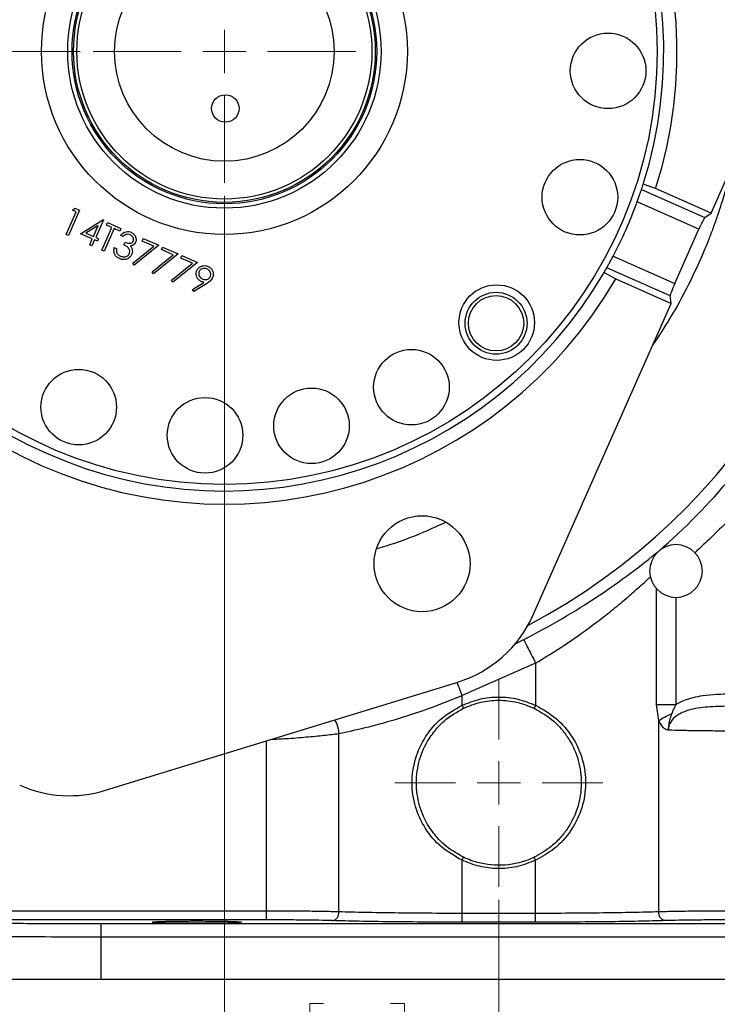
# Model space of a CAD drawing. Header units: inches. Extents: x 0.6 to 16.3, y 0.2 to 11.5.
# Tile 3 of 16: x 3.5 to 5.6, y 4 to 7. Entities that reach past the tile are written whole.
import ezdxf

# ---------------------------------------------------------------- set-up
doc = ezdxf.new("R2010")
doc.units = ezdxf.units.IN
doc.header["$MEASUREMENT"] = 0
doc.styles.add('SLDTEXTSTYLE0', font='TXT', dxfattribs={"width": 0.75})
doc.dimstyles.new('SLDDIMSTYLE1', dxfattribs={"dimtxt": 0.137795, "dimasz": 0.14, "dimexe": 0, "dimexo": 0.0625, "dimgap": 0.034449, "dimtad": 0, "dimdec": 1, "dimlfac": 1.5, "dimrnd": 1e-09, "dimzin": 12, "dimdsep": 46, "dimtxsty": 'SLDTEXTSTYLE0', "dimblk1": 'CLOSED', "dimblk2": 'CLOSED', "dimsah": 1, "dimcen": 0.09, "dimadec": 0, "dimazin": 3, "dimtfac": 1, "dimtdec": 1, "dimtofl": 0, "dimtmove": 0, "dimatfit": 3, "dimldrblk": 'CLOSED', "dimfxl": 0, "dimfrac": 2, "dimtolj": 1, "dimtzin": 12, "dimarcsym": 0})
doc.dimstyles.new('SLDDIMSTYLE2', dxfattribs={"dimtxt": 0.137795, "dimasz": 0.14, "dimexe": 0, "dimexo": 0.0625, "dimgap": 0.034449, "dimtad": 0, "dimdec": 1, "dimlfac": 1.5, "dimrnd": 1e-09, "dimzin": 12, "dimdsep": 46, "dimtxsty": 'SLDTEXTSTYLE0', "dimblk1": 'CLOSED', "dimblk2": 'CLOSED', "dimsah": 1, "dimcen": 0.09, "dimadec": 0, "dimazin": 3, "dimtfac": 1, "dimtdec": 1, "dimtmove": 0, "dimatfit": 0, "dimldrblk": 'CLOSED', "dimfxl": 0, "dimfrac": 2, "dimtolj": 1, "dimtzin": 12, "dimarcsym": 0})
doc.dimstyles.new('SLDDIMSTYLE3', dxfattribs={"dimtxt": 0.137795, "dimasz": 0.14, "dimexe": 0, "dimexo": 0.0625, "dimgap": 0.034449, "dimtad": 0, "dimdec": 1, "dimlfac": 1.5, "dimrnd": 1e-09, "dimzin": 12, "dimdsep": 46, "dimtxsty": 'SLDTEXTSTYLE0', "dimblk1": 'CLOSED', "dimblk2": 'CLOSED', "dimsah": 1, "dimcen": 0.09, "dimadec": 0, "dimazin": 3, "dimtfac": 1, "dimtofl": 0, "dimtmove": 0, "dimatfit": 3, "dimldrblk": 'CLOSED', "dimfxl": 0, "dimfrac": 2, "dimtolj": 1, "dimtzin": 12, "dimarcsym": 0})
doc.dimstyles.new('SLDDIMSTYLE4', dxfattribs={"dimtxt": 0.137795, "dimasz": 0.14, "dimexe": 0, "dimexo": 0.0625, "dimgap": 0.034449, "dimtad": 0, "dimtih": 1, "dimtoh": 1, "dimdec": 1, "dimlfac": 1.5, "dimrnd": 1e-09, "dimzin": 12, "dimdsep": 46, "dimtxsty": 'SLDTEXTSTYLE0', "dimblk1": 'CLOSED', "dimblk2": 'CLOSED', "dimsah": 1, "dimcen": 0.09, "dimadec": 0, "dimazin": 3, "dimtfac": 1, "dimtofl": 0, "dimtmove": 0, "dimatfit": 3, "dimldrblk": 'CLOSED', "dimfxl": 0, "dimfrac": 2, "dimtolj": 1, "dimtzin": 12, "dimarcsym": 0})

# ---------------------------------------------------------------- blocks, each defined once
blk = doc.blocks.new('_Closed')
at = {"color": 0, "linetype": 'ByBlock', "lineweight": -2}
for p, q in [((-1, 0.166667), (0, 0)), ((-1, 0.166667), (-1, -0.166667)), ((0, 0), (-1, -0.166667)), ((0, 0), (-1, 0))]:
    blk.add_line(p, q, dxfattribs=at)
blk = doc.blocks.new('_D_1')
at = {"color": 7, "linetype": 'Continuous', "lineweight": 0}
for p, q in [((2.0233, 6.4204), (2.0233, 2.8716)), ((4.91, 4.3561), (4.91, 2.8716)), ((3.4289, 3.1095), (3.3869, 3.1095)), ((3.3869, 3.1095), (3.3869, 2.8907)), ((3.7343, 3.1095), (3.7763, 3.1095)), ((3.7763, 3.1095), (3.7763, 2.8907)), ((2.0233, 2.911), (3.2661, 2.911)), ((4.91, 2.911), (3.8971, 2.911)), ((3.3869, 2.8907), (3.4289, 2.8907)), ((3.7763, 2.8907), (3.7343, 2.8907))]:
    blk.add_line(p, q, dxfattribs=at)
at = {"color": 7, "linetype": 'Continuous', "lineweight": 18, "xscale": 0.14, "yscale": 0.14, "rotation": 180.0000000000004}
blk.add_blockref('_Closed', (2.0233, 2.911), dxfattribs=at)
at = {"color": 7, "linetype": 'Continuous', "lineweight": 18, "xscale": 0.14, "yscale": 0.14}
blk.add_blockref('_Closed', (4.91, 2.911), dxfattribs=at)
at = {"color": 7, "linetype": 'Continuous', "lineweight": 18, "char_height": 0.1378, "attachment_point": 1, "style": 'SLDTEXTSTYLE0'}
for s, insert in [('110', (3.4289, 3.0683)), ('4.3', (3.4543, 2.8622))]:
    blk.add_mtext(s, dxfattribs=dict(at, insert=insert))
blk = doc.blocks.new('_D_2')
at = {"color": 7, "linetype": 'Continuous', "lineweight": 0}
for p, q in [((4.0767, 6.4928), (4.0767, 3.8036)), ((4.91, 4.3561), (4.91, 3.8036)), ((4.3779, 4.0414), (4.3359, 4.0414)), ((4.3359, 4.0414), (4.3359, 3.8227)), ((4.5815, 4.0414), (4.6235, 4.0414)), ((4.6235, 4.0414), (4.6235, 3.8227)), ((4.0767, 3.843), (3.8267, 3.843)), ((4.91, 3.843), (5.16, 3.843)), ((4.3359, 3.8227), (4.3779, 3.8227)), ((4.6235, 3.8227), (4.5815, 3.8227))]:
    blk.add_line(p, q, dxfattribs=at)
at = {"color": 7, "linetype": 'Continuous', "lineweight": 18, "xscale": 0.14, "yscale": 0.14}
blk.add_blockref('_Closed', (4.0767, 3.843, 0.2586), dxfattribs=at)
at = {"color": 7, "linetype": 'Continuous', "lineweight": 18, "xscale": 0.14, "yscale": 0.14, "rotation": 180.0000000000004}
blk.add_blockref('_Closed', (4.91, 3.843, 0.2586), dxfattribs=at)
at = {"color": 7, "linetype": 'Continuous', "lineweight": 18, "char_height": 0.1378, "attachment_point": 1, "style": 'SLDTEXTSTYLE0'}
for s, insert in [('32', (4.3779, 4.0003)), ('1.3', (4.3524, 3.7942))]:
    blk.add_mtext(s, dxfattribs=dict(at, insert=insert))
blk = doc.blocks.new('_D_3')
at = {"color": 7, "linetype": 'Continuous', "lineweight": 0}
for p, q in [((4.91, 4.3561), (4.91, 3.4428)), ((2.8267, 4.0754), (2.8267, 3.4428)), ((3.4798, 3.6806), (3.4378, 3.6806)), ((3.4378, 3.6806), (3.4378, 3.4619)), ((3.6834, 3.6806), (3.7254, 3.6806)), ((3.7254, 3.6806), (3.7254, 3.4619)), ((2.8267, 3.4822), (3.317, 3.4822)), ((4.91, 3.4822), (3.8462, 3.4822)), ((3.4378, 3.4619), (3.4798, 3.4619)), ((3.7254, 3.4619), (3.6834, 3.4619))]:
    blk.add_line(p, q, dxfattribs=at)
at = {"color": 7, "linetype": 'Continuous', "lineweight": 18, "xscale": 0.14, "yscale": 0.14, "rotation": 180.0000000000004}
blk.add_blockref('_Closed', (2.8267, 3.4822, 0.2586), dxfattribs=at)
at = {"color": 7, "linetype": 'Continuous', "lineweight": 18, "xscale": 0.14, "yscale": 0.14}
blk.add_blockref('_Closed', (4.91, 3.4822, 0.2586), dxfattribs=at)
at = {"color": 7, "linetype": 'Continuous', "lineweight": 18, "char_height": 0.1378, "attachment_point": 1, "style": 'SLDTEXTSTYLE0'}
for s, insert in [('79', (3.4798, 3.6395)), ('3.1', (3.4543, 3.4333))]:
    blk.add_mtext(s, dxfattribs=dict(at, insert=insert))
blk = doc.blocks.new('_D_4')
at = {"color": 7, "linetype": 'Continuous', "lineweight": 0}
for p, q in [((4.91, 4.3561), (4.91, 3.4428)), ((6.9933, 4.0754), (6.9933, 3.4428)), ((5.7642, 3.6806), (5.7222, 3.6806)), ((5.7222, 3.6806), (5.7222, 3.4619)), ((5.9679, 3.6806), (6.0098, 3.6806)), ((6.0098, 3.6806), (6.0098, 3.4619)), ((4.91, 3.4822), (5.6015, 3.4822)), ((6.9933, 3.4822), (6.1306, 3.4822)), ((5.7222, 3.4619), (5.7642, 3.4619)), ((6.0098, 3.4619), (5.9679, 3.4619))]:
    blk.add_line(p, q, dxfattribs=at)
at = {"color": 7, "linetype": 'Continuous', "lineweight": 18, "xscale": 0.14, "yscale": 0.14, "rotation": 180.0000000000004}
blk.add_blockref('_Closed', (4.91, 3.4822, 0.2586), dxfattribs=at)
at = {"color": 7, "linetype": 'Continuous', "lineweight": 18, "xscale": 0.14, "yscale": 0.14}
blk.add_blockref('_Closed', (6.9933, 3.4822, 0.2586), dxfattribs=at)
at = {"color": 7, "linetype": 'Continuous', "lineweight": 18, "char_height": 0.1378, "attachment_point": 1, "style": 'SLDTEXTSTYLE0'}
for s, insert in [('79', (5.7642, 3.6395)), ('3.1', (5.7388, 3.4333))]:
    blk.add_mtext(s, dxfattribs=dict(at, insert=insert))
blk = doc.blocks.new('_D_5')
at = {"color": 7, "linetype": 'Continuous', "lineweight": 0}
for p, q in [((7.1289, 5.3454), (7.1289, 2.8716)), ((4.91, 4.3561), (4.91, 2.8716)), ((5.9336, 3.1095), (5.8916, 3.1095)), ((5.8916, 3.1095), (5.8916, 2.8907)), ((6.1372, 3.1095), (6.1792, 3.1095)), ((6.1792, 3.1095), (6.1792, 2.8907)), ((4.91, 2.911), (5.7708, 2.911)), ((7.1289, 2.911), (6.3, 2.911)), ((5.8916, 2.8907), (5.9336, 2.8907)), ((6.1792, 2.8907), (6.1372, 2.8907))]:
    blk.add_line(p, q, dxfattribs=at)
at = {"color": 7, "linetype": 'Continuous', "lineweight": 18, "xscale": 0.14, "yscale": 0.14, "rotation": 180.0000000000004}
blk.add_blockref('_Closed', (4.91, 2.911, 0.2586), dxfattribs=at)
at = {"color": 7, "linetype": 'Continuous', "lineweight": 18, "xscale": 0.14, "yscale": 0.14}
blk.add_blockref('_Closed', (7.1289, 2.911, 0.2586), dxfattribs=at)
at = {"color": 7, "linetype": 'Continuous', "lineweight": 18, "char_height": 0.1378, "attachment_point": 1, "style": 'SLDTEXTSTYLE0'}
for s, insert in [('85', (5.9336, 3.0683)), ('3.3', (5.9081, 2.8622))]:
    blk.add_mtext(s, dxfattribs=dict(at, insert=insert))
blk = doc.blocks.new('_D_6')
at = {"color": 7, "linetype": 'Continuous', "lineweight": 0}
for p, q in [((3.6383, 6.9312), (1.6329, 6.9312)), ((1.6722, 6.9312), (1.6722, 5.6538)), ((1.5195, 5.6258), (1.4775, 5.6258)), ((1.4775, 5.6258), (1.4775, 5.407)), ((1.825, 5.6258), (1.8669, 5.6258)), ((1.8669, 5.6258), (1.8669, 5.407)), ((1.4775, 5.407), (1.5195, 5.407)), ((1.8669, 5.407), (1.825, 5.407)), ((1.6722, 4.1148), (1.6722, 5.2009)), ((2.8312, 4.1148), (1.6329, 4.1148))]:
    blk.add_line(p, q, dxfattribs=at)
at = {"color": 7, "linetype": 'Continuous', "lineweight": 18, "xscale": 0.14, "yscale": 0.14}
for p, rotation in [((1.6722, 6.9312, 0.2586), 90.0000000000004), ((1.6722, 4.1148, 0.2586), 270.0000000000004)]:
    blk.add_blockref('_Closed', p, dxfattribs=dict(at, rotation=rotation))
at = {"color": 7, "linetype": 'Continuous', "lineweight": 18, "char_height": 0.1378, "attachment_point": 1, "style": 'SLDTEXTSTYLE0'}
for s, insert in [('107', (1.5195, 5.5847)), ('4.2', (1.545, 5.3785))]:
    blk.add_mtext(s, dxfattribs=dict(at, insert=insert))
blk = doc.blocks.new('SW_CENTERMARKSYMBOL_0')
at = {"color": 0, "linetype": 'Continuous', "lineweight": 18}
for p, q in [((0, 0.1312), (0, 0.316)), ((0, 0), (0, 0.0656)), ((-0.1312, 0), (-0.316, 0)), ((0, 0), (-0.0656, 0)), ((0, 0), (0, -0.0656)), ((0, 0), (0.0656, 0)), ((0.1312, 0), (0.316, 0)), ((0, -0.1312), (0, -0.316))]:
    blk.add_line(p, q, dxfattribs=at)
blk = doc.blocks.new('SW_CENTERMARKSYMBOL_1')
at = {"color": 0, "linetype": 'Continuous', "lineweight": 18}
for p, q in [((0, 0.1312), (0, 0.399)), ((0, 0), (0, 0.0656)), ((-0.1312, 0), (-0.399, 0)), ((0, 0), (-0.0656, 0)), ((0, 0), (0, -0.0656)), ((0, 0), (0.0656, 0)), ((0.1312, 0), (0.399, 0)), ((0, -0.1312), (0, -0.399))]:
    blk.add_line(p, q, dxfattribs=at)

msp = doc.modelspace()

# ---------------------------------------------------------------- linework, layer by layer
at = {"color": 7, "linetype": 'Continuous', "lineweight": 25}
for p, q in [((5.5544, 6.4405), (5.973, 7.3857)), ((5.3861, 6.515), (5.3483, 6.5279)), ((5.3432, 6.5123), (5.5355, 6.4271)), ((5.5544, 6.4405), (5.3861, 6.515)), ((3.6151, 6.4496), (3.623, 6.4555)), ((3.623, 6.4555), (3.6371, 6.4492)), ((5.5176, 6.3915), (5.3301, 6.4745)), ((3.5965, 6.376), (3.6268, 6.4444)), ((3.6371, 6.4492), (3.6033, 6.373)), ((3.6268, 6.4444), (3.6151, 6.4496)), ((5.5355, 6.4271), (5.5544, 6.4405)), ((3.6395, 6.3781), (3.7079, 6.4202)), ((3.6937, 6.403), (3.6563, 6.3799)), ((3.6791, 6.3699), (3.6937, 6.403)), ((3.7093, 6.4196), (3.6859, 6.3668)), ((3.7049, 6.328), (3.7352, 6.3964)), ((3.7079, 6.4202), (3.7093, 6.4196)), ((3.7186, 6.4038), (3.7221, 6.4116)), ((3.7352, 6.3964), (3.7186, 6.4038)), ((3.7221, 6.4116), (3.7621, 6.3938)), ((3.6033, 6.373), (3.5965, 6.376)), ((3.6756, 6.362), (3.6395, 6.3781)), ((3.6563, 6.3799), (3.6791, 6.3699)), ((3.6859, 6.3668), (3.6947, 6.3629)), ((3.7421, 6.3934), (3.7118, 6.325)), ((3.7587, 6.386), (3.7421, 6.3934)), ((3.7621, 6.3938), (3.7587, 6.386)), ((3.769, 6.3698), (3.7621, 6.3728)), ((5.4447, 6.2268), (5.5176, 6.3915)), ((3.6678, 6.3445), (3.6756, 6.362)), ((3.6746, 6.3414), (3.6678, 6.3445)), ((3.6824, 6.359), (3.6746, 6.3414)), ((3.6912, 6.3551), (3.6824, 6.359)), ((3.6947, 6.3629), (3.6912, 6.3551)), ((3.7423, 6.336), (3.7492, 6.333)), ((3.7716, 6.3441), (3.7751, 6.3519)), ((3.7983, 6.2882), (3.8624, 6.3401)), ((3.8774, 6.3428), (3.8027, 6.2824)), ((3.827, 6.3557), (3.8305, 6.3635)), ((3.8624, 6.3401), (3.827, 6.3557)), ((3.8305, 6.3635), (3.8774, 6.3428)), ((3.8856, 6.3298), (3.8891, 6.3376)), ((3.8891, 6.3376), (3.936, 6.3168)), ((3.7118, 6.325), (3.7049, 6.328)), ((3.8569, 6.2623), (3.921, 6.3141)), ((3.936, 6.3168), (3.8613, 6.2564)), ((3.921, 6.3141), (3.8856, 6.3298)), ((3.9443, 6.3038), (3.9477, 6.3116)), ((3.9477, 6.3116), (3.9946, 6.2909)), ((5.2572, 6.3099), (5.4447, 6.2268)), ((3.8027, 6.2824), (3.7983, 6.2882)), ((3.9155, 6.2363), (3.9796, 6.2882)), ((3.9946, 6.2909), (3.9199, 6.2305)), ((3.9796, 6.2882), (3.9443, 6.3038)), ((3.8613, 6.2564), (3.8569, 6.2623)), ((5.2298, 6.2605), (5.2649, 6.2412)), ((5.4303, 6.1896), (5.238, 6.2748)), ((3.9199, 6.2305), (3.9155, 6.2363)), ((3.9797, 6.2086), (4.0146, 6.2301)), ((4.0221, 6.2263), (3.9834, 6.2023)), ((5.2649, 6.2412), (5.4331, 6.1666)), ((3.9834, 6.2023), (3.9797, 6.2086)), ((5.4331, 6.1666), (5.4303, 6.1896)), ((5.0145, 5.2214), (5.4331, 6.1666)), ((5.0218, 5.0745), (4.7982, 4.9768)), ((5.0218, 5.0745), (5.0218, 4.9466)), ((3.7153, 4.6886), (4.7829, 5.016)), ((4.7982, 4.9466), (4.7982, 4.9768)), ((4.8025, 4.9375), (4.7982, 4.9466)), ((5.0218, 4.9466), (5.0175, 4.9375)), ((5.3957, 4.9001), (5.3892, 4.9495)), ((5.3957, 4.3196), (5.3957, 4.9001)), ((4.4243, 4.3196), (4.4243, 4.8609)), ((4.7982, 4.4763), (4.8025, 4.4853)), ((5.0218, 4.4763), (5.0175, 4.4853)), ((4.7982, 4.315), (4.7982, 4.4763)), ((5.0218, 4.315), (5.0218, 4.4763)), ((4.2049, 4.3219), (3.3988, 4.3219)), ((5.0218, 4.315), (4.7982, 4.315)), ((4.2049, 4.2953), (3.3988, 4.2953)), ((6.1173, 4.2828), (3.7027, 4.2828)), ((5.0218, 4.2883), (4.7982, 4.2883)), ((3.7027, 4.1148), (3.7027, 4.2429)), ((6.1173, 4.2429), (3.7027, 4.2429)), ((6.1173, 4.1148), (3.7027, 4.1148))]:
    msp.add_line(p, q, dxfattribs=at)
at = {"color": 8, "linetype": 'Continuous', "lineweight": 25}
for p, q in [((5.3892, 4.9495), (5.3892, 5.2999)), ((5.448, 5.2747), (5.448, 4.9495)), ((4.2049, 4.3219), (4.2049, 4.8387))]:
    msp.add_line(p, q, dxfattribs=at)
at = {"color": 8, "linetype": 'Continuous', "lineweight": 25, "flags": 128}
msp.add_lwpolyline([(4.959, 5.1326), (4.9592, 5.1327), (4.9855, 5.1458)], dxfattribs=at)
at = {"color": 7, "linetype": 'Continuous', "lineweight": 25}
for centre, radius in [((4.0767, 6.9312), 1.314), ((4.0767, 6.9312), 0.5555), ((4.0767, 6.9312), 0.4758), ((4.0767, 6.9312), 0.4625), ((4.0767, 6.9312), 0.458), ((4.0767, 6.9312), 0.448), ((4.0767, 6.9312), 0.3333), ((5.2418, 6.8723), 0.1147), ((4.0795, 6.7579), 0.0417), ((5.1562, 6.4888), 0.1147), ((4.9035, 6.1081), 0.1147), ((4.9016, 6.1062), 0.094), ((4.9016, 6.1062), 0.084), ((4.6446, 5.9121), 0.1147), ((3.6343, 5.8516), 0.1147), ((4.3412, 5.7949), 0.1147), ((4.0178, 5.766), 0.1147), ((4.6768, 5.3763), 0.1457)]:
    msp.add_circle(centre, radius, dxfattribs=at)
for centre, radius, start, end in [((4.0767, 6.9312), 1.374, 342.3683, 149.8556), ((4.0767, 6.9312), 1.334, 342.4054, 149.8185), ((4.0767, 6.9312), 1.374, 162.3683, 329.8556), ((4.0767, 6.9312), 1.334, 162.4054, 329.8185), ((4.0767, 6.9312), 1.334, 341.6984, 342.4054), ((4.0767, 6.9312), 1.334, 332.2429, 339.981), ((4.0767, 6.9312), 1.334, 329.8185, 330.5255), ((4.0767, 6.9312), 2.0099, 311.0101, 328.9768), ((5.448, 5.3542), 0.08, 0, 180), ((5.448, 5.3542), 0.08, 180, 0)]:
    msp.add_arc(centre, radius, start, end, dxfattribs=at)
at = {"color": 8, "linetype": 'Continuous', "lineweight": 25}
msp.add_arc((4.0767, 6.9312), 1.9709, 297.8764, 0, dxfattribs=at)
at = {"color": 7, "linetype": 'Continuous', "lineweight": 25}
for centre, major_axis, ratio, start_param, end_param in [((5.5195, 6.3906), (0.0162, 0.0366), 0.052408, 0.087266, 1.570796), ((5.4466, 6.226), (0.0162, 0.0366), 0.052408, 1.570796, 3.054326), ((4.6729, 5.3733), (0.2482, -0.2797), 0.998345, 5.855665, 6.710706), ((3.6061, 5.0461), (-0.0223, -0.3733), 0.998439, 5.926445, 6.639926)]:
    msp.add_ellipse(centre, major_axis=major_axis, ratio=ratio, start_param=start_param, end_param=end_param, dxfattribs=at)
at = {"color": 8, "linetype": 'Continuous', "lineweight": 25}
for points, knots in [([(5.6159, 6.5793), (5.6158, 6.5788), (5.6123, 6.5634), (5.6033, 6.5288), (5.5896, 6.4807), (5.5747, 6.4348), (5.5612, 6.3966), (5.548, 6.3622), (5.5243, 6.3037), (5.4867, 6.2227), (5.4338, 6.1257), (5.3948, 6.0668), (5.377, 6.0399)], [0, 0, 0, 0, 0.0026699, 0.0798532, 0.1810346, 0.2553993, 0.3236875, 0.3859026, 0.4420481, 0.642768, 0.8368642, 1, 1, 1, 1]), ([(5.8237, 5.7891), (5.7982, 5.75), (5.733, 5.65), (5.6259, 5.5224), (5.539, 5.441), (5.5052, 5.4094)], [0, 0, 0, 0, 0.281378, 0.720786, 1, 1, 1, 1]), ([(4.7481, 5.5014), (4.726, 5.4914), (4.6669, 5.4646), (4.5972, 5.4382), (4.5489, 5.4245), (4.5398, 5.4219)], [0, 0, 0, 0, 0.325213, 0.872847, 1, 1, 1, 1]), ([(5.0218, 5.0745), (5.0448, 5.0885), (5.0907, 5.1164), (5.1584, 5.1626), (5.2178, 5.2066), (5.2695, 5.2479), (5.3124, 5.2841), (5.3465, 5.3143), (5.3651, 5.3317), (5.3714, 5.3376)], [0, 0, 0, 0, 0.172248, 0.343885, 0.531094, 0.664301, 0.797961, 0.931397, 1, 1, 1, 1]), ([(4.7982, 4.9768), (4.7946, 4.9866), (4.7893, 5.0011), (4.785, 5.0126), (4.7836, 5.0163)], [0, 0, 0, 0, 0.677765, 1, 1, 1, 1]), ([(4.4113, 4.902), (4.4138, 4.8978), (4.421, 4.8857), (4.423, 4.8707), (4.4243, 4.8609)], [0, 0, 0, 0, 0.343463, 1, 1, 1, 1]), ([(4.2198, 4.8433), (4.2345, 4.844), (4.2709, 4.8459), (4.3253, 4.8502), (4.3804, 4.8555), (4.4097, 4.8591), (4.4243, 4.8609)], [0, 0, 0, 0, 0.18968, 0.468427, 0.734218, 1, 1, 1, 1])]:
    msp.add_open_spline(points, degree=3, knots=knots, dxfattribs=at)
at = {"color": 7, "linetype": 'Continuous', "lineweight": 25}
for points, knots in [([(5.3301, 6.4745), (5.3316, 6.4787), (5.3347, 6.4872), (5.3386, 6.4986), (5.3415, 6.5072), (5.3429, 6.5113), (5.3431, 6.5121), (5.3432, 6.5123)], [0, 0, 0, 0, 0.228082, 0.456161, 0.684232, 0.911668, 1, 1, 1, 1]), ([(3.7621, 6.3728), (3.7649, 6.3759), (3.7695, 6.3811), (3.7786, 6.3845), (3.7865, 6.3848), (3.7913, 6.3831), (3.7935, 6.3823)], [0, 0, 0, 0, 0.344885, 0.57313, 0.801696, 1, 1, 1, 1]), ([(3.7901, 6.3744), (3.7875, 6.3753), (3.7833, 6.3767), (3.7766, 6.3754), (3.7723, 6.3727), (3.7698, 6.3705), (3.769, 6.3698)], [0, 0, 0, 0, 0.34461, 0.56804, 0.862085, 1, 1, 1, 1]), ([(3.8001, 6.3557), (3.8005, 6.3569), (3.8014, 6.3593), (3.8007, 6.3638), (3.7986, 6.3682), (3.7948, 6.372), (3.7917, 6.3736), (3.7901, 6.3744)], [0, 0, 0, 0, 0.161775, 0.324282, 0.555768, 0.777728, 1, 1, 1, 1]), ([(3.7935, 6.3823), (3.7963, 6.3807), (3.8019, 6.3775), (3.8073, 6.3696), (3.8091, 6.3612), (3.8081, 6.3556), (3.8071, 6.353), (3.807, 6.3526)], [0, 0, 0, 0, 0.267178, 0.536271, 0.766148, 0.970599, 1, 1, 1, 1]), ([(3.7578, 6.3023), (3.7547, 6.304), (3.7491, 6.307), (3.7435, 6.3146), (3.7408, 6.3236), (3.7412, 6.3309), (3.7422, 6.3353), (3.7423, 6.336)], [0, 0, 0, 0, 0.2609236, 0.4665811, 0.6722069, 0.9459931, 1, 1, 1, 1]), ([(3.7879, 6.3176), (3.7885, 6.3193), (3.7896, 6.3229), (3.7887, 6.3285), (3.7862, 6.3337), (3.7806, 6.3394), (3.7752, 6.3422), (3.7716, 6.3441)], [0, 0, 0, 0, 0.158835, 0.318503, 0.482495, 0.649269, 1, 1, 1, 1]), ([(3.7751, 6.3519), (3.7786, 6.3506), (3.7838, 6.3488), (3.7909, 6.3489), (3.7954, 6.3503), (3.7985, 6.3527), (3.7997, 6.3548), (3.8001, 6.3557)], [0, 0, 0, 0, 0.393521, 0.5905721, 0.7434613, 0.8973026, 1, 1, 1, 1]), ([(3.807, 6.3526), (3.8058, 6.3505), (3.8035, 6.3463), (3.7976, 6.3423), (3.7932, 6.3414), (3.7911, 6.3409)], [0, 0, 0, 0, 0.345596, 0.694571, 1, 1, 1, 1]), ([(3.7911, 6.3409), (3.7918, 6.3402), (3.793, 6.3387), (3.7951, 6.3354), (3.7959, 6.3326), (3.7965, 6.3307)], [0, 0, 0, 0, 0.251318, 0.503211, 1, 1, 1, 1]), ([(3.7492, 6.333), (3.749, 6.3318), (3.7488, 6.3296), (3.7488, 6.3251), (3.7498, 6.3219), (3.7505, 6.3198)], [0, 0, 0, 0, 0.251488, 0.503423, 1, 1, 1, 1]), ([(3.7505, 6.3198), (3.7511, 6.3187), (3.7528, 6.3158), (3.7567, 6.3124), (3.76, 6.3107), (3.7614, 6.31)], [0, 0, 0, 0, 0.251637, 0.685261, 1, 1, 1, 1]), ([(3.7951, 6.3152), (3.7935, 6.3124), (3.7903, 6.307), (3.7822, 6.3015), (3.7732, 6.2991), (3.7648, 6.2996), (3.7599, 6.3015), (3.7578, 6.3023)], [0, 0, 0, 0, 0.2151569, 0.4311295, 0.6443681, 0.8459236, 1, 1, 1, 1]), ([(3.7614, 6.31), (3.7645, 6.3089), (3.7696, 6.3071), (3.7774, 6.3082), (3.783, 6.3109), (3.7864, 6.3144), (3.7875, 6.3167), (3.7879, 6.3176)], [0, 0, 0, 0, 0.3142745, 0.5306072, 0.7466853, 0.9113944, 1, 1, 1, 1]), ([(3.7965, 6.3307), (3.7967, 6.3294), (3.7975, 6.3255), (3.797, 6.3201), (3.7955, 6.3164), (3.7951, 6.3152)], [0, 0, 0, 0, 0.251636, 0.74761, 1, 1, 1, 1]), ([(5.238, 6.2748), (5.2384, 6.2755), (5.2392, 6.277), (5.2431, 6.2839), (5.2484, 6.2934), (5.2534, 6.3027), (5.2563, 6.3083), (5.2572, 6.3099)], [0, 0, 0, 0, 0.226375, 0.452725, 0.679719, 0.907566, 1, 1, 1, 1]), ([(3.993, 6.266), (3.9945, 6.2687), (3.9975, 6.2742), (4.0051, 6.2792), (4.0137, 6.2813), (4.0213, 6.281), (4.0258, 6.2793), (4.0275, 6.2786)], [0, 0, 0, 0, 0.224819, 0.451821, 0.648663, 0.862562, 1, 1, 1, 1]), ([(4.0275, 6.2786), (4.0304, 6.277), (4.0361, 6.2738), (4.0414, 6.2657), (4.0434, 6.2569), (4.0428, 6.2498), (4.0413, 6.246), (4.0408, 6.2447)], [0, 0, 0, 0, 0.239816, 0.481597, 0.693698, 0.901796, 1, 1, 1, 1]), ([(4.0063, 6.2331), (4.0035, 6.2346), (3.9979, 6.2377), (3.9927, 6.2456), (3.9903, 6.2542), (3.991, 6.2612), (3.9925, 6.2649), (3.993, 6.266)], [0, 0, 0, 0, 0.238544, 0.479028, 0.693755, 0.908413, 1, 1, 1, 1]), ([(4, 6.2634), (3.9994, 6.2617), (3.9983, 6.2584), (3.9991, 6.2527), (4.0019, 6.2471), (4.0062, 6.2428), (4.0096, 6.2411), (4.011, 6.2404)], [0, 0, 0, 0, 0.181891, 0.364897, 0.598874, 0.832226, 1, 1, 1, 1]), ([(4.0237, 6.271), (4.0214, 6.2717), (4.0168, 6.2733), (4.0099, 6.2723), (4.0044, 6.2696), (4.0014, 6.2663), (4.0003, 6.264), (4, 6.2634)], [0, 0, 0, 0, 0.262481, 0.527486, 0.725172, 0.924021, 1, 1, 1, 1]), ([(4.011, 6.2404), (4.0134, 6.2395), (4.0175, 6.2381), (4.0238, 6.2388), (4.0289, 6.2412), (4.0324, 6.2446), (4.0337, 6.2473), (4.0342, 6.2482)], [0, 0, 0, 0, 0.274864, 0.474256, 0.67326, 0.886701, 1, 1, 1, 1]), ([(4.0342, 6.2482), (4.0347, 6.2499), (4.0359, 6.2533), (4.035, 6.2591), (4.0323, 6.2646), (4.0282, 6.2687), (4.025, 6.2703), (4.0237, 6.271)], [0, 0, 0, 0, 0.190587, 0.382438, 0.616857, 0.848016, 1, 1, 1, 1]), ([(4.0146, 6.2301), (4.0139, 6.2304), (4.0125, 6.2308), (4.0097, 6.2317), (4.0076, 6.2325), (4.0063, 6.2331)], [0, 0, 0, 0, 0.250167, 0.500366, 1, 1, 1, 1]), ([(4.0408, 6.2447), (4.0385, 6.2411), (4.035, 6.2354), (4.0279, 6.23), (4.024, 6.2275), (4.0221, 6.2263)], [0, 0, 0, 0, 0.480431, 0.738856, 1, 1, 1, 1]), ([(4.9855, 5.1458), (5.0248, 5.1667), (5.1034, 5.2084), (5.2124, 5.2774), (5.3124, 5.348), (5.3678, 5.3923), (5.3955, 5.4145)], [0, 0, 0, 0, 0.2485561, 0.4978651, 0.748285, 1, 1, 1, 1]), ([(4.4243, 4.8609), (4.45, 4.8664), (4.5013, 4.8775), (4.5955, 4.9028), (4.6961, 4.9351), (4.7641, 4.9629), (4.7982, 4.9768)], [0, 0, 0, 0, 0.2490088, 0.4985179, 0.7486426, 1, 1, 1, 1]), ([(4.7982, 4.9466), (4.8162, 4.9537), (4.852, 4.968), (4.91, 4.9736), (4.968, 4.968), (5.0038, 4.9537), (5.0218, 4.9466)], [0, 0, 0, 0, 0.25006, 0.5, 0.74994, 1, 1, 1, 1]), ([(5.448, 4.9495), (5.4563, 4.9539), (5.4729, 4.9628), (5.5006, 4.971), (5.5478, 4.9801), (5.5864, 4.9809), (5.6151, 4.9815)], [0, 0, 0, 0, 0.162563, 0.328978, 0.500899, 1, 1, 1, 1]), ([(4.7982, 4.4763), (4.7765, 4.4887), (4.7332, 4.5133), (4.685, 4.5706), (4.6538, 4.6377), (4.6431, 4.7114), (4.6538, 4.7852), (4.685, 4.8523), (4.7332, 4.9096), (4.7765, 4.9342), (4.7982, 4.9466)], [0, 0, 0, 0, 0.126041, 0.251244, 0.375836, 0.5, 0.624164, 0.748756, 0.873959, 1, 1, 1, 1]), ([(4.8025, 4.4853), (4.782, 4.4972), (4.7477, 4.517), (4.7159, 4.5521), (4.6891, 4.5903), (4.6664, 4.6407), (4.6563, 4.7114), (4.6664, 4.7822), (4.6891, 4.8325), (4.7092, 4.8613), (4.7239, 4.8794), (4.7512, 4.908), (4.782, 4.9257), (4.8025, 4.9375)], [0, 0, 0, 0, 0.125014, 0.209193, 0.250193, 0.375117, 0.499964, 0.624811, 0.749734, 0.790734, 0.812389, 0.874986, 1, 1, 1, 1]), ([(5.0175, 4.9375), (5.0382, 4.9256), (5.0691, 4.9077), (5.102, 4.8733), (5.13, 4.8351), (5.1542, 4.7802), (5.1637, 4.7087), (5.1527, 4.6375), (5.1273, 4.5831), (5.0977, 4.5445), (5.065, 4.5122), (5.0355, 4.4955), (5.0175, 4.4853)], [0, 0, 0, 0, 0.126003, 0.188282, 0.253001, 0.378753, 0.504566, 0.630543, 0.756605, 0.821136, 0.890403, 1, 1, 1, 1]), ([(5.0218, 4.9466), (5.0437, 4.9341), (5.0874, 4.9092), (5.1358, 4.8512), (5.1669, 4.7832), (5.177, 4.7087), (5.1653, 4.6343), (5.1322, 4.5658), (5.0832, 4.5105), (5.0409, 4.4869), (5.0218, 4.4763)], [0, 0, 0, 0, 0.127196, 0.253543, 0.379269, 0.504568, 0.629874, 0.755639, 0.889456, 1, 1, 1, 1]), ([(5.6151, 4.9438), (5.594, 4.9435), (5.553, 4.943), (5.503, 4.9372), (5.4672, 4.9256), (5.4448, 4.9126), (5.4311, 4.8969), (5.4252, 4.8824), (5.4247, 4.8748), (5.4244, 4.8711)], [0, 0, 0, 0, 0.283904, 0.551843, 0.675742, 0.791716, 0.898725, 0.949878, 1, 1, 1, 1]), ([(5.448, 4.9495), (5.4454, 4.9446), (5.4415, 4.9374), (5.4374, 4.9276), (5.4355, 4.9229), (5.4346, 4.9205)], [0, 0, 0, 0, 0.522334, 0.760871, 1, 1, 1, 1]), ([(5.4346, 4.9205), (5.4328, 4.9154), (5.4297, 4.9069), (5.4271, 4.8959), (5.4258, 4.8886), (5.4252, 4.8836), (5.4246, 4.878), (5.4245, 4.874), (5.4244, 4.8711)], [0, 0, 0, 0, 0.325331, 0.532943, 0.670464, 0.76414, 0.830272, 1, 1, 1, 1]), ([(5.4244, 4.8711), (5.4226, 4.8715), (5.416, 4.8731), (5.4052, 4.8825), (5.3991, 4.8939), (5.3957, 4.9001)], [0, 0, 0, 0, 0.139886, 0.5283282, 1, 1, 1, 1]), ([(5.6151, 4.8684), (5.5983, 4.8684), (5.5645, 4.8685), (5.5148, 4.869), (5.4667, 4.8698), (5.4386, 4.8707), (5.4244, 4.8711)], [0, 0, 0, 0, 0.241763, 0.489012, 0.741755, 1, 1, 1, 1]), ([(5.0175, 4.4853), (5.0087, 4.4815), (4.9742, 4.4666), (4.9079, 4.4566), (4.8432, 4.4675), (4.81, 4.482), (4.8025, 4.4853)], [0, 0, 0, 0, 0.129441, 0.509207, 0.888981, 1, 1, 1, 1]), ([(5.0218, 4.4763), (5.0025, 4.4687), (4.9658, 4.4542), (4.9073, 4.4493), (4.8507, 4.4553), (4.8157, 4.4693), (4.7982, 4.4763)], [0, 0, 0, 0, 0.267636, 0.511724, 0.755802, 1, 1, 1, 1]), ([(4.4243, 4.3196), (4.4089, 4.32), (4.3786, 4.3207), (4.3229, 4.3214), (4.2646, 4.3219), (4.2246, 4.3219), (4.2049, 4.3219)], [0, 0, 0, 0, 0.261981, 0.515974, 0.761979, 1, 1, 1, 1]), ([(4.4044, 4.2929), (4.407, 4.2934), (4.4121, 4.2943), (4.4187, 4.3005), (4.4233, 4.3093), (4.424, 4.3161), (4.4243, 4.3196)], [0, 0, 0, 0, 0.250168, 0.5, 0.749832, 1, 1, 1, 1]), ([(4.7982, 4.315), (4.7633, 4.315), (4.6929, 4.3151), (4.593, 4.3161), (4.5, 4.3175), (4.45, 4.3189), (4.4243, 4.3196)], [0, 0, 0, 0, 0.248098, 0.499972, 0.743516, 1, 1, 1, 1]), ([(5.3957, 4.3196), (5.37, 4.3189), (5.32, 4.3175), (5.227, 4.3161), (5.1271, 4.3151), (5.0567, 4.315), (5.0218, 4.315)], [0, 0, 0, 0, 0.256485, 0.500028, 0.751903, 1, 1, 1, 1]), ([(5.6151, 4.3219), (5.5954, 4.3219), (5.5554, 4.3219), (5.4971, 4.3214), (5.4414, 4.3207), (5.4111, 4.32), (5.3957, 4.3196)], [0, 0, 0, 0, 0.238021, 0.484026, 0.738019, 1, 1, 1, 1]), ([(5.4156, 4.2929), (5.413, 4.2934), (5.4079, 4.2943), (5.4013, 4.3005), (5.3967, 4.3093), (5.396, 4.3161), (5.3957, 4.3196)], [0, 0, 0, 0, 0.250168, 0.5, 0.749831, 1, 1, 1, 1]), ([(3.7027, 4.2828), (3.6714, 4.2829), (3.6078, 4.2829), (3.5126, 4.2834), (3.4173, 4.2842), (3.3242, 4.2853), (3.2358, 4.2868), (3.155, 4.2885), (3.0838, 4.2905), (3.0237, 4.2928), (2.9761, 4.2951), (2.9416, 4.2976), (2.9187, 4.3001), (2.9132, 4.3017), (2.9105, 4.3025)], [0, 0, 0, 0, 0.078013, 0.158273, 0.240636, 0.3262, 0.412699, 0.499946, 0.587208, 0.673719, 0.75929, 0.841686, 0.921965, 1, 1, 1, 1]), ([(3.9933, 4.292), (3.976, 4.2919), (3.9497, 4.2918), (3.9182, 4.2914), (3.8923, 4.2909), (3.8724, 4.2901), (3.8602, 4.2892), (3.8563, 4.2884), (3.8602, 4.2876), (3.8724, 4.2867), (3.8923, 4.286), (3.9182, 4.2854), (3.9497, 4.285), (3.9933, 4.2848), (4.037, 4.285), (4.0685, 4.2854), (4.0943, 4.286), (4.1143, 4.2867), (4.1265, 4.2876), (4.1304, 4.2884), (4.1265, 4.2892), (4.1143, 4.2901), (4.0943, 4.2909), (4.0685, 4.2914), (4.037, 4.2918), (4.0106, 4.2919), (3.9933, 4.292)], [0, 0, 0, 0, 0.060622, 0.092355, 0.124946, 0.177415, 0.211219, 0.25, 0.28878, 0.322584, 0.375054, 0.407645, 0.439378, 0.5, 0.560621, 0.592355, 0.624946, 0.677415, 0.711219, 0.75, 0.78878, 0.822584, 0.875054, 0.907645, 0.939378, 1, 1, 1, 1]), ([(4.4044, 4.2929), (4.3912, 4.2933), (4.3646, 4.294), (4.315, 4.2947), (4.2611, 4.2952), (4.2235, 4.2953), (4.2049, 4.2953)], [0, 0, 0, 0, 0.247212, 0.500026, 0.752825, 1, 1, 1, 1]), ([(4.7982, 4.2883), (4.7616, 4.2884), (4.6874, 4.2885), (4.5809, 4.2894), (4.483, 4.2909), (4.4304, 4.2923), (4.4044, 4.2929)], [0, 0, 0, 0, 0.247175, 0.499974, 0.752788, 1, 1, 1, 1]), ([(5.4156, 4.2929), (5.3896, 4.2923), (5.337, 4.2909), (5.2391, 4.2894), (5.1326, 4.2885), (5.0584, 4.2884), (5.0218, 4.2883)], [0, 0, 0, 0, 0.247212, 0.500026, 0.752825, 1, 1, 1, 1]), ([(5.6151, 4.2953), (5.5965, 4.2953), (5.5589, 4.2952), (5.505, 4.2947), (5.4554, 4.294), (5.4288, 4.2933), (5.4156, 4.2929)], [0, 0, 0, 0, 0.247175, 0.499974, 0.752788, 1, 1, 1, 1]), ([(3.7027, 4.2429), (3.652, 4.2429), (3.5493, 4.2431), (3.4242, 4.244), (3.3278, 4.2451), (3.2576, 4.246), (3.1906, 4.2472), (3.1381, 4.2483), (3.098, 4.2493), (3.0683, 4.2502), (3.0396, 4.251), (3.0122, 4.252), (2.9864, 4.253), (2.9624, 4.2541), (2.9357, 4.2555), (2.9075, 4.2573), (2.881, 4.2597), (2.8742, 4.2616), (2.8705, 4.2626)], [0, 0, 0, 0, 0.120114, 0.243404, 0.306312, 0.370018, 0.434521, 0.499823, 0.533929, 0.569023, 0.605105, 0.642174, 0.680232, 0.719276, 0.759309, 0.825921, 0.906154, 1, 1, 1, 1])]:
    msp.add_open_spline(points, degree=3, knots=knots, dxfattribs=at)
for points in [[(4.9855, 5.1458), (4.9862, 5.1444), (4.9875, 5.1418), (4.996, 5.1252), (5.0078, 5.1019), (5.0171, 5.0837), (5.0218, 5.0745)], [(4.8025, 4.9375), (4.8198, 4.9444), (4.8542, 4.9582), (4.91, 4.9636), (4.9658, 4.9582), (5.0002, 4.9444), (5.0175, 4.9375)], [(5.3892, 4.9495), (5.3932, 4.9495), (5.4011, 4.9495), (5.4157, 4.9495), (5.4315, 4.9495), (5.4425, 4.9495), (5.448, 4.9495)], [(5.3957, 4.9001), (5.4012, 4.9038), (5.4121, 4.9111), (5.4271, 4.9174), (5.4346, 4.9205)], [(4.2049, 4.2953), (4.2049, 4.2958), (4.2049, 4.2967), (4.2049, 4.3029), (4.2049, 4.3116), (4.2049, 4.3185), (4.2049, 4.3219)], [(4.7982, 4.2883), (4.7982, 4.2888), (4.7982, 4.2897), (4.7982, 4.2959), (4.7982, 4.3047), (4.7982, 4.3115), (4.7982, 4.315)], [(5.0218, 4.2883), (5.0218, 4.2888), (5.0218, 4.2897), (5.0218, 4.2959), (5.0218, 4.3047), (5.0218, 4.3115), (5.0218, 4.315)], [(3.7027, 4.2429), (3.7027, 4.248), (3.7027, 4.2583), (3.7027, 4.2714), (3.7027, 4.2807), (3.7027, 4.2821), (3.7027, 4.2828)], [(3.7027, 4.1148), (3.65, 4.1148), (3.5446, 4.1148), (3.3921, 4.1148), (3.2507, 4.1148), (3.1257, 4.1148), (3.0212, 4.1148), (2.9417, 4.1148), (2.8875, 4.1148), (2.8762, 4.1148), (2.8705, 4.1148)]]:
    msp.add_open_spline(points, degree=3, dxfattribs=at)

# ---------------------------------------------------------------- block references
at = {"color": 7, "linetype": 'Continuous', "lineweight": 0}
for name, p in [('SW_CENTERMARKSYMBOL_1', (4.0767, 6.9312)), ('SW_CENTERMARKSYMBOL_0', (4.91, 4.7114))]:
    msp.add_blockref(name, p, dxfattribs=at)

# ---------------------------------------------------------------- dimensions: what is measured, and where the dimension line sits
at = {"color": 7, "linetype": 'Continuous', "lineweight": 18}
dim = msp.add_linear_dim(base=(1.6722, 4.1148), p1=(3.6777, 6.9312), p2=(2.8705, 4.1148), angle=90, dimstyle='SLDDIMSTYLE4', dxfattribs=at)
dim.commit()
dim.dimension.update_dxf_attribs({"geometry": '_D_6', "text_midpoint": (1.6722, 5.4273), "dimtype": 160})
for base, p1, p2, dimstyle, picture, middle in [((4.91, 3.843), (4.0767, 6.5322), (4.91, 4.3955), 'SLDDIMSTYLE2', '_D_2', (4.4797, 3.843)), ((4.91, 2.911), (2.0233, 6.4598), (4.91, 4.3955), 'SLDDIMSTYLE1', '_D_1', (3.5816, 2.911)), ((7.1289, 2.911), (4.91, 4.3955), (7.1289, 5.3848), 'SLDDIMSTYLE1', '_D_5', (6.0354, 2.911)), ((4.91, 3.4822), (2.8267, 4.1148), (4.91, 4.3955), 'SLDDIMSTYLE3', '_D_3', (3.5816, 3.4822)), ((4.91, 3.4822), (6.9933, 4.1148), (4.91, 4.3955), 'SLDDIMSTYLE3', '_D_4', (5.866, 3.4822))]:
    dim = msp.add_linear_dim(base=base, p1=p1, p2=p2, dimstyle=dimstyle, dxfattribs=at)
    dim.commit()
    dim.dimension.update_dxf_attribs({"geometry": picture, "text_midpoint": middle, "dimtype": 160})

doc.saveas('drawing.dxf')
